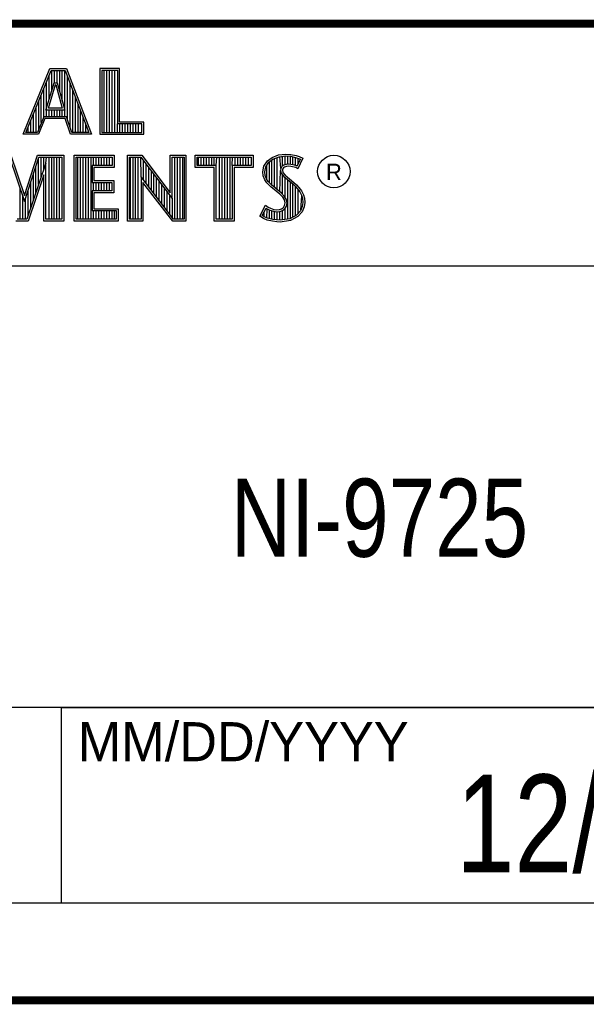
# Model space of a CAD drawing. Header units: inches. Extents: x 0 to 34, y 0 to 22.
# Tile 124 of 127: x 30 to 31.5, y 0.5 to 3. Entities that reach past the tile are written whole.
import ezdxf

# ---------------------------------------------------------------- set-up
doc = ezdxf.new("R2010")
doc.units = ezdxf.units.IN
doc.header["$LTSCALE"] = 1.87
doc.header["$MEASUREMENT"] = 0
doc.layers.get('0').update_dxf_attribs({"linetype": 'CONTINUOUS'})
doc.layers.add('NOTE', color=7, linetype='CONTINUOUS')
doc.styles.get("Standard").update_dxf_attribs({"font": 'txt', "width": 0.8})
doc.styles.add('TEXTSTYLE_2', font='txt')

msp = doc.modelspace()

# ---------------------------------------------------------------- linework, layer by layer
at = {"color": 2, "linetype": 'CONTINUOUS'}
for p, q in [((28.3793, 3.00033), (33.5093, 3.00033)), ((30.03241, 2.71669), (30.10125, 2.88513)), ((30.03968, 2.72157), (30.10453, 2.88025)), ((30.10125, 2.88513), (30.14376, 2.88513)), ((30.10453, 2.88025), (30.14039, 2.88025)), ((30.10596, 2.82873), (30.10596, 2.88025)), ((30.11267, 2.84865), (30.11267, 2.88025)), ((30.11938, 2.84865), (30.11938, 2.88025)), ((30.12609, 2.82593), (30.12609, 2.88025)), ((30.1328, 2.80125), (30.1328, 2.88025)), ((30.13952, 2.7618), (30.13952, 2.88025)), ((30.14039, 2.88025), (30.20063, 2.72157)), ((30.14376, 2.88513), (30.2077, 2.71669)), ((30.27954, 2.88513), (30.22867, 2.88513)), ((30.22867, 2.88513), (30.22867, 2.71669)), ((30.27466, 2.88025), (30.23355, 2.88025)), ((30.23355, 2.88025), (30.23355, 2.72157)), ((30.24019, 2.72157), (30.24019, 2.88025)), ((30.2469, 2.72157), (30.2469, 2.88025)), ((30.25361, 2.72157), (30.25361, 2.88025)), ((30.26032, 2.72157), (30.26032, 2.88025)), ((30.26704, 2.72157), (30.26704, 2.88025)), ((30.27466, 2.74318), (30.27466, 2.88025)), ((30.27954, 2.74806), (30.27954, 2.88513)), ((30.09051, 2.77874), (30.11211, 2.84865)), ((30.09253, 2.7618), (30.09253, 2.85089)), ((30.09925, 2.80702), (30.09925, 2.86732)), ((30.11211, 2.84865), (30.11991, 2.84865)), ((30.11991, 2.84865), (30.13892, 2.77874)), ((30.14623, 2.75482), (30.14623, 2.86487)), ((30.08582, 2.7618), (30.08582, 2.83447)), ((30.09712, 2.78362), (30.11571, 2.84377)), ((30.11571, 2.84377), (30.11618, 2.84377)), ((30.11618, 2.84377), (30.13254, 2.78362)), ((30.15294, 2.73488), (30.15294, 2.84719)), ((30.15965, 2.72157), (30.15965, 2.82951)), ((30.0724, 2.73005), (30.0724, 2.80163)), ((30.07911, 2.74674), (30.07911, 2.81805)), ((30.16636, 2.72157), (30.16636, 2.81183)), ((30.06569, 2.72157), (30.06569, 2.7852)), ((30.13892, 2.77874), (30.09051, 2.77874)), ((30.13254, 2.78362), (30.09712, 2.78362)), ((30.09925, 2.7618), (30.09925, 2.77874)), ((30.10596, 2.7618), (30.10596, 2.77874)), ((30.11267, 2.7618), (30.11267, 2.77874)), ((30.11938, 2.7618), (30.11938, 2.77874)), ((30.12609, 2.7618), (30.12609, 2.77874)), ((30.1328, 2.7618), (30.1328, 2.77874)), ((30.17307, 2.72157), (30.17307, 2.79415)), ((30.17978, 2.72157), (30.17978, 2.77647)), ((30.05226, 2.72157), (30.05226, 2.75236)), ((30.05898, 2.72157), (30.05898, 2.76878)), ((30.08516, 2.7618), (30.06899, 2.72157)), ((30.08846, 2.75692), (30.07229, 2.71669)), ((30.14388, 2.7618), (30.08516, 2.7618)), ((30.14037, 2.75692), (30.08846, 2.75692)), ((30.15391, 2.71669), (30.14037, 2.75692)), ((30.15742, 2.72157), (30.14388, 2.7618)), ((30.1865, 2.72157), (30.1865, 2.7588)), ((30.34116, 2.74806), (30.27954, 2.74806)), ((30.34116, 2.71669), (30.34116, 2.74806)), ((30.04555, 2.72157), (30.04555, 2.73593)), ((30.19321, 2.72157), (30.19321, 2.74112)), ((30.27375, 2.72157), (30.27375, 2.74318)), ((30.33627, 2.74318), (30.27466, 2.74318)), ((30.28046, 2.72157), (30.28046, 2.74318)), ((30.28717, 2.72157), (30.28717, 2.74318)), ((30.29388, 2.72157), (30.29388, 2.74318)), ((30.30059, 2.72157), (30.30059, 2.74318)), ((30.30731, 2.72157), (30.30731, 2.74318)), ((30.31402, 2.72157), (30.31402, 2.74318)), ((30.32073, 2.72157), (30.32073, 2.74318)), ((30.32744, 2.72157), (30.32744, 2.74318)), ((30.33627, 2.72157), (30.33627, 2.74318)), ((30.07229, 2.71669), (30.03241, 2.71669)), ((30.06899, 2.72157), (30.03968, 2.72157)), ((30.2077, 2.71669), (30.15391, 2.71669)), ((30.20063, 2.72157), (30.15742, 2.72157)), ((30.22867, 2.71669), (30.34116, 2.71669)), ((30.23355, 2.72157), (30.33627, 2.72157)), ((29.99746, 2.65835), (30.03624, 2.54426)), ((30.00096, 2.66323), (30.03611, 2.55981)), ((30.03611, 2.55981), (30.06933, 2.66323)), ((30.03624, 2.54426), (30.07289, 2.65835)), ((30.06933, 2.66323), (30.13674, 2.66323)), ((30.07212, 2.58785), (30.07212, 2.65595)), ((30.07289, 2.65835), (30.13186, 2.65835)), ((30.07883, 2.60768), (30.07883, 2.65835)), ((30.08554, 2.62751), (30.08554, 2.65835)), ((30.09058, 2.64239), (30.09225, 2.65835)), ((30.09897, 2.49958), (30.09897, 2.65835)), ((30.10568, 2.49958), (30.10568, 2.65835)), ((30.11239, 2.49958), (30.11239, 2.65835)), ((30.1191, 2.49958), (30.1191, 2.65835)), ((30.12581, 2.49958), (30.12581, 2.65835)), ((30.13186, 2.65835), (30.13186, 2.49958)), ((30.13674, 2.66323), (30.13674, 2.4947)), ((30.16332, 2.66323), (30.26532, 2.66323)), ((30.16332, 2.4947), (30.16332, 2.66323)), ((30.16821, 2.65835), (30.26044, 2.65835)), ((30.16821, 2.49958), (30.16821, 2.65835)), ((30.17279, 2.49958), (30.17279, 2.65835)), ((30.17951, 2.49958), (30.17951, 2.65835)), ((30.18622, 2.49958), (30.18622, 2.65835)), ((30.19293, 2.49958), (30.19293, 2.65835)), ((30.19964, 2.49958), (30.19964, 2.65835)), ((30.20635, 2.49958), (30.20635, 2.65835)), ((30.21306, 2.63664), (30.21306, 2.65835)), ((30.21977, 2.63664), (30.21977, 2.65835)), ((30.22649, 2.63664), (30.22649, 2.65835)), ((30.2332, 2.63664), (30.2332, 2.65835)), ((30.23991, 2.63664), (30.23991, 2.65835)), ((30.24662, 2.63664), (30.24662, 2.65835)), ((30.25333, 2.63664), (30.25333, 2.65835)), ((30.26044, 2.65835), (30.26044, 2.63664)), ((30.26532, 2.66323), (30.26532, 2.63176)), ((30.29952, 2.66331), (30.33633, 2.66331)), ((30.29952, 2.4947), (30.29952, 2.66331)), ((30.3044, 2.65843), (30.33391, 2.65843)), ((30.3044, 2.49958), (30.3044, 2.65843)), ((30.30703, 2.49958), (30.30703, 2.65843)), ((30.31374, 2.49958), (30.31374, 2.65843)), ((30.32045, 2.49958), (30.32045, 2.65843)), ((30.32716, 2.49958), (30.32716, 2.65843)), ((30.33431, 2.608), (30.33387, 2.65843)), ((30.33391, 2.65843), (30.41412, 2.55271)), ((30.33633, 2.66331), (30.40924, 2.56722)), ((30.34058, 2.59985), (30.34058, 2.64963)), ((30.40924, 2.66331), (30.44927, 2.66331)), ((30.40924, 2.56722), (30.40924, 2.66331)), ((30.41412, 2.65843), (30.44438, 2.65843)), ((30.41412, 2.55271), (30.41412, 2.65843)), ((30.42112, 2.49958), (30.42112, 2.65843)), ((30.42784, 2.49958), (30.42784, 2.65843)), ((30.43455, 2.49958), (30.43455, 2.65843)), ((30.44126, 2.49958), (30.44126, 2.65843)), ((30.44438, 2.65843), (30.44438, 2.49958)), ((30.44927, 2.66331), (30.44927, 2.4947)), ((30.47276, 2.66314), (30.62109, 2.66314)), ((30.47276, 2.63172), (30.47276, 2.66314)), ((30.47765, 2.65826), (30.61621, 2.65826)), ((30.47765, 2.6366), (30.47765, 2.65826)), ((30.48153, 2.6366), (30.48153, 2.65826)), ((30.48824, 2.6366), (30.48824, 2.65826)), ((30.49495, 2.6366), (30.49495, 2.65826)), ((30.50166, 2.6366), (30.50166, 2.65826)), ((30.50837, 2.6366), (30.50837, 2.65826)), ((30.51509, 2.6366), (30.51509, 2.65826)), ((30.5218, 2.6366), (30.5218, 2.65826)), ((30.52629, 2.6366), (30.52851, 2.65826)), ((30.53522, 2.49958), (30.53522, 2.65826)), ((30.54193, 2.49958), (30.54193, 2.65826)), ((30.54864, 2.49958), (30.54864, 2.65826)), ((30.55536, 2.49958), (30.55536, 2.65826)), ((30.56207, 2.49958), (30.56207, 2.65826)), ((30.56756, 2.6366), (30.56878, 2.65826)), ((30.57549, 2.6366), (30.57549, 2.65826)), ((30.5822, 2.6366), (30.5822, 2.65826)), ((30.58891, 2.6366), (30.58891, 2.65826)), ((30.59563, 2.6366), (30.59563, 2.65826)), ((30.60234, 2.6366), (30.60234, 2.65826)), ((30.60905, 2.6366), (30.60905, 2.65826)), ((30.61621, 2.65826), (30.61621, 2.6366)), ((30.62109, 2.66314), (30.62109, 2.63172)), ((30.64868, 2.63551), (30.65766, 2.64883)), ((30.65766, 2.64883), (30.66954, 2.65751)), ((30.66123, 2.64539), (30.67191, 2.6532)), ((30.66274, 2.59275), (30.66274, 2.6465)), ((30.66945, 2.58604), (30.66945, 2.65141)), ((30.66954, 2.65751), (30.68633, 2.66417)), ((30.67191, 2.6532), (30.68752, 2.65939)), ((30.67616, 2.58044), (30.67616, 2.65489)), ((30.68288, 2.57482), (30.68288, 2.65755)), ((30.68633, 2.66417), (30.70487, 2.6662)), ((30.68752, 2.65939), (30.70497, 2.6613)), ((30.69173, 2.62905), (30.68959, 2.65962)), ((30.6963, 2.63502), (30.6963, 2.66035)), ((30.70301, 2.63838), (30.70301, 2.66108)), ((30.70487, 2.6662), (30.71733, 2.66533)), ((30.70497, 2.6613), (30.71664, 2.66048)), ((30.70972, 2.63961), (30.70972, 2.66097)), ((30.71643, 2.63958), (30.71643, 2.6605)), ((30.71664, 2.66048), (30.72963, 2.65772)), ((30.71733, 2.66533), (30.73094, 2.66243)), ((30.72315, 2.63845), (30.72315, 2.6591)), ((30.72963, 2.65772), (30.7375, 2.65501)), ((30.72986, 2.63682), (30.72986, 2.65764)), ((30.73094, 2.66243), (30.73934, 2.65954)), ((30.742, 2.6529), (30.73332, 2.63554)), ((30.74861, 2.6552), (30.73528, 2.62856)), ((30.73657, 2.64204), (30.73657, 2.65533)), ((30.7375, 2.65501), (30.742, 2.6529)), ((30.73934, 2.65954), (30.74861, 2.6552)), ((30.09058, 2.64239), (30.04224, 2.49958)), ((30.06541, 2.56803), (30.06541, 2.63506)), ((30.09058, 2.49958), (30.09058, 2.64239)), ((30.26044, 2.63664), (30.20896, 2.63664)), ((30.20896, 2.63664), (30.20896, 2.59364)), ((30.26532, 2.63176), (30.21384, 2.63176)), ((30.21384, 2.63176), (30.21384, 2.59852)), ((30.3473, 2.59112), (30.3473, 2.64078)), ((30.35401, 2.5824), (30.35401, 2.63194)), ((30.36072, 2.57367), (30.36072, 2.62309)), ((30.52141, 2.63172), (30.47276, 2.63172)), ((30.52629, 2.6366), (30.47765, 2.6366)), ((30.52141, 2.4947), (30.52141, 2.63172)), ((30.52629, 2.49958), (30.52629, 2.6366)), ((30.61621, 2.6366), (30.56756, 2.6366)), ((30.56756, 2.6366), (30.56756, 2.49958)), ((30.62109, 2.63172), (30.57245, 2.63172)), ((30.57245, 2.63172), (30.57245, 2.4947)), ((30.64578, 2.62103), (30.64868, 2.63551)), ((30.64694, 2.61003), (30.64578, 2.62103)), ((30.65072, 2.6208), (30.65328, 2.63359)), ((30.65173, 2.61118), (30.65072, 2.6208)), ((30.65328, 2.63359), (30.66123, 2.64539)), ((30.65603, 2.59994), (30.65603, 2.63768)), ((30.68959, 2.5692), (30.69125, 2.62421)), ((30.69173, 2.62905), (30.69125, 2.62421)), ((30.69125, 2.62421), (30.69282, 2.61712)), ((30.69488, 2.63399), (30.69173, 2.62905)), ((30.6995, 2.63735), (30.69488, 2.63399)), ((30.69647, 2.6274), (30.69618, 2.62451)), ((30.69618, 2.62451), (30.69734, 2.6193)), ((30.6985, 2.63059), (30.69647, 2.6274)), ((30.70169, 2.6329), (30.6985, 2.63059)), ((30.70564, 2.63916), (30.6995, 2.63735)), ((30.70661, 2.63435), (30.70169, 2.6329)), ((30.71168, 2.63983), (30.70564, 2.63916)), ((30.71182, 2.63493), (30.70661, 2.63435)), ((30.71794, 2.6395), (30.71168, 2.63983)), ((30.71733, 2.63464), (30.71182, 2.63493)), ((30.72601, 2.6329), (30.71733, 2.63464)), ((30.72722, 2.63764), (30.71794, 2.6395)), ((30.73065, 2.63146), (30.72601, 2.6329)), ((30.7327, 2.63593), (30.72722, 2.63764)), ((30.73528, 2.62856), (30.73065, 2.63146)), ((30.73332, 2.63554), (30.7327, 2.63593)), ((30.0857, 2.61275), (30.04574, 2.4947)), ((30.0587, 2.5482), (30.0587, 2.61417)), ((30.0857, 2.4947), (30.0857, 2.61275)), ((30.21384, 2.59852), (30.26436, 2.59852)), ((30.26436, 2.59852), (30.26436, 2.56688)), ((30.41772, 2.49958), (30.33431, 2.608)), ((30.33431, 2.608), (30.33431, 2.49958)), ((30.36743, 2.56495), (30.36743, 2.61425)), ((30.37414, 2.55622), (30.37414, 2.6054)), ((30.38085, 2.5475), (30.38085, 2.59655)), ((30.65071, 2.60019), (30.64694, 2.61003)), ((30.65592, 2.59266), (30.65071, 2.60019)), ((30.65506, 2.60248), (30.65173, 2.61118)), ((30.65968, 2.5958), (30.65506, 2.60248)), ((30.66372, 2.59177), (30.65968, 2.5958)), ((30.69282, 2.61712), (30.69993, 2.60832)), ((30.6963, 2.56297), (30.6963, 2.61282)), ((30.69734, 2.6193), (30.70342, 2.61177)), ((30.69993, 2.60832), (30.72243, 2.58963)), ((30.70301, 2.55482), (30.70301, 2.60577)), ((30.70342, 2.61177), (30.72573, 2.59324)), ((30.70972, 2.49967), (30.70972, 2.60019)), ((30.02514, 2.49958), (30.02514, 2.57693)), ((30.04527, 2.50855), (30.04527, 2.57238)), ((30.05198, 2.52838), (30.05198, 2.59327)), ((30.20896, 2.59364), (30.25948, 2.59364)), ((30.25948, 2.57176), (30.20896, 2.57176)), ((30.20896, 2.57176), (30.20896, 2.52141)), ((30.21306, 2.57176), (30.21306, 2.59364)), ((30.21977, 2.57176), (30.21977, 2.59364)), ((30.22649, 2.57176), (30.22649, 2.59364)), ((30.2332, 2.57176), (30.2332, 2.59364)), ((30.23991, 2.57176), (30.23991, 2.59364)), ((30.24662, 2.57176), (30.24662, 2.59364)), ((30.25333, 2.57176), (30.25333, 2.59364)), ((30.25948, 2.59364), (30.25948, 2.57176)), ((30.41531, 2.4947), (30.33919, 2.59365)), ((30.33919, 2.59365), (30.33919, 2.4947)), ((30.38757, 2.53877), (30.38757, 2.58771)), ((30.39428, 2.53005), (30.39428, 2.57886)), ((30.66606, 2.58253), (30.65592, 2.59266)), ((30.66936, 2.58613), (30.66372, 2.59177)), ((30.68923, 2.56313), (30.66606, 2.58253)), ((30.69253, 2.56674), (30.66936, 2.58613)), ((30.71643, 2.50056), (30.71643, 2.59461)), ((30.72243, 2.58963), (30.72832, 2.58375)), ((30.72315, 2.50487), (30.72315, 2.58892)), ((30.72573, 2.59324), (30.73181, 2.58716)), ((30.72832, 2.58375), (30.73419, 2.5776)), ((30.72986, 2.50738), (30.72986, 2.58214)), ((30.73181, 2.58716), (30.73789, 2.58079)), ((30.73419, 2.5776), (30.74069, 2.56921)), ((30.73657, 2.51479), (30.73657, 2.57453)), ((30.73789, 2.58079), (30.74484, 2.57182)), ((30.74484, 2.57182), (30.75006, 2.5614)), ((30.03185, 2.49958), (30.03185, 2.55718)), ((30.03856, 2.49958), (30.03856, 2.55149)), ((30.26436, 2.56688), (30.21384, 2.56688)), ((30.21384, 2.56688), (30.21384, 2.52629)), ((30.40099, 2.52133), (30.40099, 2.57002)), ((30.4077, 2.5126), (30.4077, 2.56117)), ((30.41441, 2.50388), (30.41441, 2.55232)), ((30.69676, 2.5556), (30.68923, 2.56313)), ((30.70061, 2.55866), (30.69253, 2.56674)), ((30.70111, 2.54866), (30.69676, 2.5556)), ((30.70562, 2.55065), (30.70061, 2.55866)), ((30.70313, 2.54142), (30.70111, 2.54866)), ((30.70815, 2.54161), (30.70562, 2.55065)), ((30.74069, 2.56921), (30.74551, 2.55957)), ((30.74328, 2.52221), (30.74551, 2.55957)), ((30.74551, 2.55957), (30.74784, 2.55208)), ((30.74784, 2.55208), (30.74862, 2.5419)), ((30.75006, 2.5614), (30.75266, 2.553)), ((30.75266, 2.553), (30.75353, 2.54171)), ((30.20896, 2.52141), (30.27099, 2.52141)), ((30.21306, 2.49958), (30.21306, 2.52141)), ((30.21384, 2.52629), (30.27587, 2.52629)), ((30.21977, 2.49958), (30.21977, 2.52141)), ((30.22649, 2.49958), (30.22649, 2.52141)), ((30.2332, 2.49958), (30.2332, 2.52141)), ((30.23991, 2.49958), (30.23991, 2.52141)), ((30.24662, 2.49958), (30.24662, 2.52141)), ((30.25333, 2.49958), (30.25333, 2.52141)), ((30.26004, 2.49958), (30.26004, 2.52141)), ((30.26676, 2.49958), (30.26676, 2.52141)), ((30.27099, 2.52141), (30.27099, 2.49958)), ((30.27587, 2.52629), (30.27587, 2.4947)), ((30.63796, 2.50726), (30.65303, 2.53505)), ((30.64438, 2.50885), (30.65466, 2.52782)), ((30.65303, 2.53505), (30.6594, 2.53042)), ((30.65466, 2.52782), (30.65685, 2.52623)), ((30.65603, 2.50228), (30.65685, 2.52623)), ((30.65685, 2.52623), (30.66388, 2.52272)), ((30.6594, 2.53042), (30.66577, 2.52723)), ((30.66274, 2.50085), (30.66274, 2.52311)), ((30.66388, 2.52272), (30.67308, 2.51955)), ((30.66577, 2.52723), (30.67417, 2.52434)), ((30.66945, 2.49931), (30.66945, 2.5208)), ((30.67417, 2.52434), (30.6817, 2.52347)), ((30.6817, 2.52347), (30.68865, 2.52405)), ((30.68865, 2.52405), (30.69386, 2.52608)), ((30.68976, 2.51924), (30.69619, 2.52174)), ((30.69386, 2.52608), (30.69879, 2.52955)), ((30.69619, 2.52174), (30.70241, 2.52613)), ((30.6963, 2.4979), (30.6963, 2.52178)), ((30.69879, 2.52955), (30.70169, 2.53418)), ((30.70169, 2.53418), (30.70313, 2.54142)), ((30.70241, 2.52613), (30.7063, 2.53235)), ((30.70301, 2.49879), (30.70301, 2.52655)), ((30.7063, 2.53235), (30.70815, 2.54161)), ((30.74214, 2.52095), (30.7322, 2.50996)), ((30.74707, 2.5321), (30.74214, 2.52095)), ((30.75179, 2.53071), (30.74629, 2.51826)), ((30.74862, 2.5419), (30.74707, 2.5321)), ((30.75353, 2.54171), (30.75179, 2.53071)), ((30.04224, 2.49958), (30.01694, 2.49958)), ((30.13186, 2.49958), (30.09058, 2.49958)), ((30.27099, 2.49958), (30.16821, 2.49958)), ((30.33431, 2.49958), (30.3044, 2.49958)), ((30.44438, 2.49958), (30.41772, 2.49958)), ((30.56756, 2.49958), (30.52629, 2.49958)), ((30.64752, 2.50089), (30.63796, 2.50726)), ((30.64982, 2.50522), (30.64438, 2.50885)), ((30.65679, 2.49712), (30.64752, 2.50089)), ((30.64932, 2.50543), (30.64932, 2.51796)), ((30.65823, 2.50181), (30.64982, 2.50522)), ((30.6704, 2.49423), (30.65679, 2.49712)), ((30.67127, 2.49903), (30.65823, 2.50181)), ((30.68244, 2.49736), (30.67127, 2.49903)), ((30.67308, 2.51955), (30.68162, 2.51857)), ((30.67616, 2.4983), (30.67616, 2.51919)), ((30.68162, 2.51857), (30.68976, 2.51924)), ((30.69015, 2.49709), (30.68244, 2.49736)), ((30.68288, 2.49729), (30.68288, 2.51842)), ((30.68959, 2.49702), (30.68959, 2.51918)), ((30.71518, 2.50039), (30.69015, 2.49709)), ((30.71675, 2.49568), (30.69039, 2.4922)), ((30.7322, 2.50996), (30.71518, 2.50039)), ((30.73528, 2.5061), (30.71675, 2.49568)), ((30.74629, 2.51826), (30.73528, 2.5061)), ((30.04574, 2.4947), (30.01348, 2.4947)), ((30.13674, 2.4947), (30.0857, 2.4947)), ((30.27587, 2.4947), (30.16332, 2.4947)), ((30.33919, 2.4947), (30.29952, 2.4947)), ((30.44927, 2.4947), (30.41531, 2.4947)), ((30.57245, 2.4947), (30.52141, 2.4947)), ((30.68199, 2.49249), (30.6704, 2.49423)), ((30.69039, 2.4922), (30.68199, 2.49249)), ((28.72307, 2.38), (33.50002, 2.38)), ((28.3793, 1.25033), (33.5093, 1.25033)), ((30.13002, 1.24989), (33.49002, 1.24989)), ((30.13002, 1.24989), (30.13002, 0.74989)), ((28.38002, 0.75), (33.50002, 0.75)), ((30.13002, 0.74989), (33.49002, 0.74989))]:
    msp.add_line(p, q, dxfattribs=at)
at = {"color": 7, "linetype": 'CONTINUOUS', "const_width": 0.02}
for points in [[(25.58002, 3), (33.50002, 3)], [(0.50002, 0.5), (33.50002, 0.5)]]:
    msp.add_lwpolyline(points, dxfattribs=at)
at = {"color": 2, "linetype": 'CONTINUOUS'}
msp.add_circle((30.82769, 2.62139), 0.04161, dxfattribs=at)

# ---------------------------------------------------------------- texts
at = {"color": 2, "linetype": 'CONTINUOUS', "attachment_point": 1, "line_spacing_factor": 0.9, "style": 'TEXTSTYLE_2'}
for s, insert, char_height, width in [('R', (30.80762, 2.64135), 0.04198, 0.041979), ('MM/DD/YYYY', (30.17212, 1.21211), 0.1, 1)]:
    msp.add_mtext(s, dxfattribs=dict(at, insert=insert, char_height=char_height, width=width))
at = {"layer": 'NOTE', "color": 7, "linetype": 'CONTINUOUS', "attachment_point": 2, "line_spacing_factor": 0.9}
for s, insert, char_height, width in [('NI-9725', (30.9443, 1.83533), 0.2, 1.12), ('12/03/2014', (31.81002, 1.07802), 0.25, 2)]:
    msp.add_mtext(s, dxfattribs=dict(at, insert=insert, char_height=char_height, width=width))

doc.saveas('drawing.dxf')
